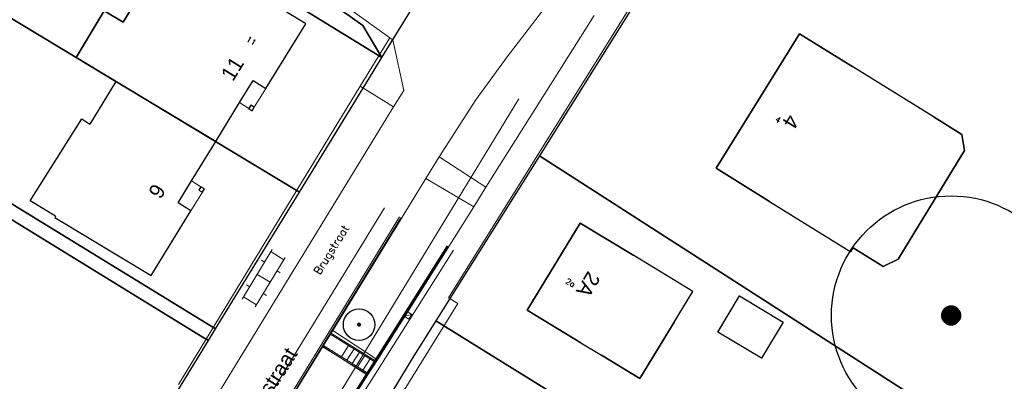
# Model space of a CAD drawing. Extents: x -1000932 to 2054797, y 285738 to 764020.
# Tile 23 of 256: x -432254 to -354056, y 578084 to 606816. Entities that reach past the tile are written whole.
import ezdxf

# ---------------------------------------------------------------- set-up
doc = ezdxf.new("R2010")
doc.units = 0
doc.header["$MEASUREMENT"] = 0
doc.layers.add('31.', color=7, linetype='CONTINUOUS')
doc.layers.add('HATCH_REACTORS', color=7, linetype='CONTINUOUS')
for name, color, linetype, lineweight in [('B01', 1, 'CONTINUOUS', 30), ('B02', 1, 'CONTINUOUS', 30), ('B07', 1, 'CONTINUOUS', 30), ('B11', 1, 'CONTINUOUS', 30), ('B17', 7, 'CONTINUOUS', 0), ('S02', 7, 'CONTINUOUS', 0), ('V00', 7, 'CONTINUOUS', 0), ('Z02', 7, 'CONTINUOUS', 0), ('Z06', 7, 'CONTINUOUS', 0)]:
    doc.layers.add(name, color=color, linetype=linetype, lineweight=lineweight)
doc.styles.get("Standard").update_dxf_attribs({"font": 'romans.shx'})
doc.styles.add('Style-INTL_ISO_EQUAL', font='INTL_ISO_EQUAL.shx')

# ---------------------------------------------------------------- blocks, each defined once
blk = doc.blocks.new('S022')
at = {"layer": 'S02', "color": 7, "linetype": 'Continuous', "lineweight": 0}
for p, q in [((0.0308, -0.2299), (0.0308, 0.2301)), ((0.0308, 0.2101), (0.1508, 0.2101)), ((0.1508, -0.2299), (0.1508, 0.2301)), ((0.0008, 0.1151), (0.0308, 0.1151)), ((0.1508, 0.1051), (0.1808, 0.1051)), ((0.0308, 0.0001), (0.1508, 0.0001)), ((0.0008, -0.1147), (0.0308, -0.1147)), ((0.1508, -0.1047), (0.1808, -0.1047)), ((0.0308, -0.2099), (0.1508, -0.2099))]:
    blk.add_line(p, q, dxfattribs=at)

msp = doc.modelspace()

# ---------------------------------------------------------------- hatches: boundary and pattern name
at = {"layer": '31.', "linetype": 'Continuous'}
for points in [[(-359028.744, 583357.498), (-359029.838, 583316.904), (-359028.744, 583276.279)], [(-359025.432, 583235.811), (-359025.432, 583397.967), (-359028.744, 583357.498), (-359028.744, 583276.279)], [(-359019.963, 583195.561), (-359019.963, 583438.217), (-359025.432, 583397.967), (-359025.432, 583235.811)], [(-359012.307, 583155.654), (-359012.307, 583478.123), (-359019.963, 583438.217), (-359019.963, 583195.561)], [(-359002.494, 583116.248), (-359002.494, 583517.529), (-359012.307, 583478.123), (-359012.307, 583155.654)], [(-358990.588, 583077.404), (-358990.588, 583556.373), (-359002.494, 583517.529), (-359002.494, 583116.248)], [(-358976.588, 583039.279), (-358976.588, 583594.498), (-358990.588, 583556.373), (-358990.588, 583077.404)], [(-358960.526, 583001.967), (-358960.526, 583631.811), (-358976.588, 583594.498), (-358976.588, 583039.279)], [(-358942.463, 582965.592), (-358942.463, 583668.217), (-358960.526, 583631.811), (-358960.526, 583001.967)], [(-358922.494, 582930.217), (-358922.494, 583703.561), (-358942.463, 583668.217), (-358942.463, 582965.592)], [(-358900.619, 582895.998), (-358900.619, 583737.779), (-358922.494, 583703.561), (-358922.494, 582930.217)], [(-358876.901, 582863.029), (-358876.901, 583770.779), (-358900.619, 583737.779), (-358900.619, 582895.998)], [(-358851.463, 582831.342), (-358851.463, 583802.436), (-358876.901, 583770.779), (-358876.901, 582863.029)], [(-358824.338, 582801.123), (-358824.338, 583832.654), (-358851.463, 583802.436), (-358851.463, 582831.342)], [(-358795.619, 582772.404), (-358795.619, 583861.404), (-358824.338, 583832.654), (-358824.338, 582801.123)], [(-358765.369, 582745.279), (-358765.369, 583888.529), (-358795.619, 583861.404), (-358795.619, 582772.404)], [(-358733.713, 582719.842), (-358733.713, 583913.967), (-358765.369, 583888.529), (-358765.369, 582745.279)], [(-358700.744, 582696.123), (-358700.744, 583937.654), (-358733.713, 583913.967), (-358733.713, 582719.842)], [(-358666.494, 582674.248), (-358666.494, 583959.529), (-358700.744, 583937.654), (-358700.744, 582696.123)], [(-358631.151, 582654.248), (-358631.151, 583979.529), (-358666.494, 583959.529), (-358666.494, 582674.248)], [(-358594.744, 582636.217), (-358594.744, 583997.592), (-358631.151, 583979.529), (-358631.151, 582654.248)], [(-358557.432, 582620.154), (-358557.432, 584013.623), (-358594.744, 583997.592), (-358594.744, 582636.217)], [(-358519.307, 582606.154), (-358519.307, 584027.623), (-358557.432, 584013.623), (-358557.432, 582620.154)], [(-358480.494, 582594.217), (-358480.494, 584039.561), (-358519.307, 584027.623), (-358519.307, 582606.154)], [(-358441.057, 582584.436), (-358441.057, 584049.342), (-358480.494, 584039.561), (-358480.494, 582594.217)], [(-358401.182, 582576.779), (-358401.182, 584057.029), (-358441.057, 584049.342), (-358441.057, 582584.436)], [(-358360.932, 582571.279), (-358360.932, 584062.498), (-358401.182, 584057.029), (-358401.182, 582576.779)], [(-358320.432, 582567.998), (-358320.432, 584065.779), (-358360.932, 584062.498), (-358360.932, 582571.279)], [(-358279.838, 582566.904), (-358279.838, 584066.904), (-358320.432, 584065.779), (-358320.432, 582567.998)], [(-358239.244, 582567.998), (-358239.244, 584065.779), (-358279.838, 584066.904), (-358279.838, 582566.904)], [(-358198.744, 582571.279), (-358198.744, 584062.498), (-358239.244, 584065.779), (-358239.244, 582567.998)], [(-358158.494, 582576.779), (-358158.494, 584057.029), (-358198.744, 584062.498), (-358198.744, 582571.279)], [(-358118.619, 582584.436), (-358118.619, 584049.342), (-358158.494, 584057.029), (-358158.494, 582576.779)], [(-358079.182, 582594.217), (-358079.182, 584039.561), (-358118.619, 584049.342), (-358118.619, 582584.436)], [(-358040.369, 582606.154), (-358040.369, 584027.623), (-358079.182, 584039.561), (-358079.182, 582594.217)], [(-358002.244, 582620.154), (-358002.244, 584013.623), (-358040.369, 584027.623), (-358040.369, 582606.154)], [(-357964.932, 582636.217), (-357964.932, 583997.592), (-358002.244, 584013.623), (-358002.244, 582620.154)], [(-357928.526, 582654.248), (-357928.526, 583979.529), (-357964.932, 583997.592), (-357964.932, 582636.217)], [(-357893.182, 582674.248), (-357893.182, 583959.529), (-357928.526, 583979.529), (-357928.526, 582654.248)], [(-357858.963, 582696.123), (-357858.963, 583937.654), (-357893.182, 583959.529), (-357893.182, 582674.248)], [(-357825.963, 582719.842), (-357825.963, 583913.967), (-357858.963, 583937.654), (-357858.963, 582696.123)], [(-357794.307, 582745.279), (-357794.307, 583888.529), (-357825.963, 583913.967), (-357825.963, 582719.842)], [(-357764.057, 582772.404), (-357764.057, 583861.404), (-357794.307, 583888.529), (-357794.307, 582745.279)], [(-357735.338, 582801.123), (-357735.338, 583832.654), (-357764.057, 583861.404), (-357764.057, 582772.404)], [(-357708.213, 582831.342), (-357708.213, 583802.436), (-357735.338, 583832.654), (-357735.338, 582801.123)], [(-357682.776, 582863.029), (-357682.776, 583770.779), (-357708.213, 583802.436), (-357708.213, 582831.342)], [(-357659.088, 582895.998), (-357659.088, 583737.779), (-357682.776, 583770.779), (-357682.776, 582863.029)], [(-357637.213, 582930.217), (-357637.213, 583703.561), (-357659.088, 583737.779), (-357659.088, 582895.998)], [(-357617.213, 582965.592), (-357617.213, 583668.217), (-357637.213, 583703.561), (-357637.213, 582930.217)], [(-357599.151, 583001.967), (-357599.151, 583631.811), (-357617.213, 583668.217), (-357617.213, 582965.592)], [(-357583.119, 583039.279), (-357583.119, 583594.498), (-357599.151, 583631.811), (-357599.151, 583001.967)], [(-357569.088, 583077.404), (-357569.088, 583556.373), (-357583.119, 583594.498), (-357583.119, 583039.279)], [(-357557.182, 583116.248), (-357557.182, 583517.529), (-357569.088, 583556.373), (-357569.088, 583077.404)], [(-357547.369, 583155.654), (-357547.369, 583478.123), (-357557.182, 583517.529), (-357557.182, 583116.248)], [(-357539.713, 583195.561), (-357539.713, 583438.217), (-357547.369, 583478.123), (-357547.369, 583155.654)], [(-357534.244, 583235.811), (-357534.244, 583397.967), (-357539.713, 583438.217), (-357539.713, 583195.561)], [(-357530.932, 583276.279), (-357530.932, 583357.498), (-357534.244, 583397.967), (-357534.244, 583235.811)], [(-357529.838, 583316.904), (-357530.932, 583357.498), (-357530.932, 583276.279)], [(-405399.682, 582592.311), (-405399.838, 582586.904), (-405399.682, 582581.467)], [(-405399.244, 582576.092), (-405399.244, 582597.717), (-405399.682, 582592.311), (-405399.682, 582581.467)], [(-405398.526, 582570.717), (-405398.526, 582603.061), (-405399.244, 582597.717), (-405399.244, 582576.092)], [(-405397.494, 582565.404), (-405397.494, 582608.404), (-405398.526, 582603.061), (-405398.526, 582570.717)], [(-405396.182, 582560.154), (-405396.182, 582613.654), (-405397.494, 582608.404), (-405397.494, 582565.404)], [(-405394.619, 582554.967), (-405394.619, 582618.842), (-405396.182, 582613.654), (-405396.182, 582560.154)], [(-405392.744, 582549.873), (-405392.744, 582623.904), (-405394.619, 582618.842), (-405394.619, 582554.967)], [(-405390.588, 582544.904), (-405390.588, 582628.873), (-405392.744, 582623.904), (-405392.744, 582549.873)], [(-405388.182, 582540.061), (-405388.182, 582633.717), (-405390.588, 582628.873), (-405390.588, 582544.904)], [(-405385.526, 582535.342), (-405385.526, 582638.467), (-405388.182, 582633.717), (-405388.182, 582540.061)], [(-405382.619, 582530.779), (-405382.619, 582643.029), (-405385.526, 582638.467), (-405385.526, 582535.342)], [(-405379.463, 582526.373), (-405379.463, 582647.404), (-405382.619, 582643.029), (-405382.619, 582530.779)], [(-405376.057, 582522.154), (-405376.057, 582651.623), (-405379.463, 582647.404), (-405379.463, 582526.373)], [(-405372.432, 582518.123), (-405372.432, 582655.654), (-405376.057, 582651.623), (-405376.057, 582522.154)], [(-405368.619, 582514.279), (-405368.619, 582659.498), (-405372.432, 582655.654), (-405372.432, 582518.123)], [(-405364.588, 582510.686), (-405364.588, 582663.092), (-405368.619, 582659.498), (-405368.619, 582514.279)], [(-405360.369, 582507.279), (-405360.369, 582666.498), (-405364.588, 582663.092), (-405364.588, 582510.686)], [(-405355.963, 582504.123), (-405355.963, 582669.654), (-405360.369, 582666.498), (-405360.369, 582507.279)], [(-405351.401, 582501.217), (-405351.401, 582672.592), (-405355.963, 582669.654), (-405355.963, 582504.123)], [(-405346.682, 582498.529), (-405346.682, 582675.248), (-405351.401, 582672.592), (-405351.401, 582501.217)], [(-405341.838, 582496.154), (-405341.838, 582677.654), (-405346.682, 582675.248), (-405346.682, 582498.529)], [(-405336.838, 582493.998), (-405336.838, 582679.779), (-405341.838, 582677.654), (-405341.838, 582496.154)], [(-405331.776, 582492.123), (-405331.776, 582681.654), (-405336.838, 582679.779), (-405336.838, 582493.998)], [(-405326.588, 582490.529), (-405326.588, 582683.248), (-405331.776, 582681.654), (-405331.776, 582492.123)], [(-405321.338, 582489.217), (-405321.338, 582684.561), (-405326.588, 582683.248), (-405326.588, 582490.529)], [(-405316.026, 582488.217), (-405316.026, 582685.592), (-405321.338, 582684.561), (-405321.338, 582489.217)], [(-405310.651, 582487.467), (-405310.651, 582686.311), (-405316.026, 582685.592), (-405316.026, 582488.217)], [(-405305.244, 582487.029), (-405305.244, 582686.748), (-405310.651, 582686.311), (-405310.651, 582487.467)], [(-405299.838, 582486.904), (-405299.838, 582686.904), (-405305.244, 582686.748), (-405305.244, 582487.029)], [(-405294.432, 582487.029), (-405294.432, 582686.748), (-405299.838, 582686.904), (-405299.838, 582486.904)], [(-405289.026, 582487.467), (-405289.026, 582686.311), (-405294.432, 582686.748), (-405294.432, 582487.029)], [(-405283.651, 582488.217), (-405283.651, 582685.592), (-405289.026, 582686.311), (-405289.026, 582487.467)], [(-405278.338, 582489.217), (-405278.338, 582684.561), (-405283.651, 582685.592), (-405283.651, 582488.217)], [(-405273.088, 582490.529), (-405273.088, 582683.248), (-405278.338, 582684.561), (-405278.338, 582489.217)], [(-405267.901, 582492.123), (-405267.901, 582681.654), (-405273.088, 582683.248), (-405273.088, 582490.529)], [(-405262.838, 582493.998), (-405262.838, 582679.779), (-405267.901, 582681.654), (-405267.901, 582492.123)], [(-405257.838, 582496.154), (-405257.838, 582677.654), (-405262.838, 582679.779), (-405262.838, 582493.998)], [(-405252.994, 582498.529), (-405252.994, 582675.248), (-405257.838, 582677.654), (-405257.838, 582496.154)], [(-405248.276, 582501.217), (-405248.276, 582672.592), (-405252.994, 582675.248), (-405252.994, 582498.529)], [(-405243.713, 582504.123), (-405243.713, 582669.654), (-405248.276, 582672.592), (-405248.276, 582501.217)], [(-405239.307, 582507.279), (-405239.307, 582666.498), (-405243.713, 582669.654), (-405243.713, 582504.123)], [(-405235.088, 582510.686), (-405235.088, 582663.092), (-405239.307, 582666.498), (-405239.307, 582507.279)], [(-405231.057, 582514.279), (-405231.057, 582659.498), (-405235.088, 582663.092), (-405235.088, 582510.686)], [(-405227.244, 582518.123), (-405227.244, 582655.654), (-405231.057, 582659.498), (-405231.057, 582514.279)], [(-405223.619, 582522.154), (-405223.619, 582651.623), (-405227.244, 582655.654), (-405227.244, 582518.123)], [(-405220.244, 582526.373), (-405220.244, 582647.404), (-405223.619, 582651.623), (-405223.619, 582522.154)], [(-405217.057, 582530.779), (-405217.057, 582643.029), (-405220.244, 582647.404), (-405220.244, 582526.373)], [(-405214.151, 582535.342), (-405214.151, 582638.467), (-405217.057, 582643.029), (-405217.057, 582530.779)], [(-405211.494, 582540.061), (-405211.494, 582633.717), (-405214.151, 582638.467), (-405214.151, 582535.342)], [(-405209.088, 582544.904), (-405209.088, 582628.873), (-405211.494, 582633.717), (-405211.494, 582540.061)], [(-405206.932, 582549.873), (-405206.932, 582623.904), (-405209.088, 582628.873), (-405209.088, 582544.904)], [(-405205.088, 582554.967), (-405205.088, 582618.842), (-405206.932, 582623.904), (-405206.932, 582549.873)], [(-405203.494, 582560.154), (-405203.494, 582613.654), (-405205.088, 582618.842), (-405205.088, 582554.967)], [(-405202.182, 582565.404), (-405202.182, 582608.404), (-405203.494, 582613.654), (-405203.494, 582560.154)], [(-405201.151, 582570.717), (-405201.151, 582603.061), (-405202.182, 582608.404), (-405202.182, 582565.404)], [(-405200.432, 582576.092), (-405200.432, 582597.717), (-405201.151, 582603.061), (-405201.151, 582570.717)], [(-405199.994, 582581.467), (-405199.994, 582592.311), (-405200.432, 582597.717), (-405200.432, 582576.092)], [(-405199.838, 582586.904), (-405199.994, 582592.311), (-405199.994, 582581.467)]]:
    msp.add_hatch(color=7, dxfattribs=at).paths.add_polyline_path(points, flags=0)

# ---------------------------------------------------------------- linework, layer by layer
at = {"layer": '31.', "color": 7, "linetype": 'Continuous', "lineweight": 25, "ltscale": 10}
for points in [[(-420325.838, 624117.904), (-424647.838, 620429.904), (-420173.838, 617217.904), (-413202.838, 612212.904), (-404989.838, 606355.904), (-403484.838, 603806.904), (-400510.838, 608681.904), (-417326.838, 620657.904), (-416654.838, 621512.904)], [(-347022.838, 567736.904), (-332218.838, 598956.904), (-346630.838, 604466.904), (-344370.838, 610121.904), (-352009.838, 613174.904), (-374458.838, 622432.904), (-390960.838, 596003.904)], [(-424647.838, 620429.904), (-426645.838, 618724.904), (-427112.838, 618338.904), (-419865.838, 613881.904), (-403484.838, 603806.904), (-404989.838, 606355.904), (-413202.838, 612212.904), (-420173.838, 617217.904)], [(-419865.838, 613881.904), (-427112.838, 618338.904), (-437546.838, 609719.904), (-410033.838, 593113.904), (-404175.838, 602673.904), (-403484.838, 603806.904)], [(-416689.838, 582251.904), (-410033.838, 593113.904), (-437546.838, 609719.904), (-447749.838, 601290.904)], [(-417755.838, 581628.904), (-448608.838, 600580.904), (-484494.838, 570935.904), (-436084.838, 561443.904), (-432209.838, 560656.904), (-428627.838, 562768.904), (-417258.838, 581322.904)], [(-417258.838, 581322.904), (-416689.838, 582251.904), (-447749.838, 601290.904), (-448608.838, 600580.904), (-417755.838, 581628.904)], [(-347022.838, 567736.904), (-390960.838, 596003.904), (-399193.838, 582894.904), (-386306.838, 574886.904), (-379155.838, 570385.904), (-373943.838, 567104.904), (-367193.838, 562945.904), (-353379.838, 554045.904)], [(-407499.838, 569349.904), (-388106.838, 558340.904), (-371414.838, 556097.904), (-370127.838, 558210.904), (-367193.838, 562945.904), (-373943.838, 567104.904), (-379155.838, 570385.904), (-386306.838, 574886.904), (-399193.838, 582894.904), (-401080.838, 579890.904), (-406832.838, 570368.904)]]:
    msp.add_lwpolyline(points, close=True, dxfattribs=at)
for points in [[(-417187.838, 611167.904), (-417062.838, 611373.904), (-420077.838, 613193.904), (-424048.838, 606612.904), (-425531.838, 607507.904), (-427760.838, 603813.904), (-424611.838, 601912.904)], [(-417187.838, 611167.904), (-417062.838, 611373.904), (-420077.838, 613193.904), (-424048.838, 606612.904), (-425531.838, 607507.904), (-427760.838, 603813.904), (-424611.838, 601912.904)], [(-409525.838, 606477.904), (-417187.838, 611167.904)], [(-416688.838, 597130.904), (-414783.838, 600234.904), (-413718.838, 601970.904), (-412697.838, 601340.904), (-409525.838, 606477.904)], [(-416688.838, 597130.904), (-414783.838, 600234.904), (-413718.838, 601970.904), (-412697.838, 601340.904), (-409525.838, 606477.904)], [(-366081.838, 603057.904), (-370331.838, 605690.904), (-376948.838, 595008.904), (-372700.838, 592377.904)], [(-357229.838, 596409.904), (-357424.838, 597706.904), (-359628.838, 599057.904), (-366081.838, 603057.904)], [(-429401.838, 591212.904), (-429466.838, 591107.904), (-421801.838, 586503.904), (-418655.838, 591640.904), (-419675.838, 592264.904), (-418600.838, 594015.904), (-416688.838, 597130.904)], [(-429401.838, 591212.904), (-429466.838, 591107.904), (-421801.838, 586503.904), (-418655.838, 591640.904), (-419675.838, 592264.904), (-418600.838, 594015.904), (-416688.838, 597130.904)], [(-366064.838, 588678.904), (-363681.838, 587198.904), (-362482.838, 587791.904), (-357229.838, 596409.904)], [(-372700.838, 592377.904), (-366250.838, 588378.904), (-366064.838, 588678.904)], [(-383480.838, 588068.904), (-387751.838, 590659.904), (-391949.838, 583738.904), (-387680.838, 581148.904), (-386056.838, 580163.904), (-383003.838, 578311.904), (-380285.838, 582792.904)], [(-378805.838, 585231.904), (-383480.838, 588068.904)], [(-380285.838, 582792.904), (-378805.838, 585231.904)]]:
    msp.add_lwpolyline(points, dxfattribs=at)
at = {"layer": '31.', "color": 7, "linetype": 'Continuous', "lineweight": 13, "ltscale": 10}
for points in [[(-389605.838, 609029.904), (-393529.838, 603852.904)], [(-395226.838, 593498.904), (-386631.838, 607153.904)], [(-393529.838, 603852.904), (-396029.838, 600445.904)], [(-392601.838, 600527.904), (-411527.838, 569405.904)], [(-396029.838, 600445.904), (-398932.838, 595916.904)], [(-398932.838, 595916.904), (-399992.838, 594189.904)], [(-398932.838, 595916.904), (-395226.838, 593498.904)], [(-399992.838, 594189.904), (-407394.838, 582130.904)], [(-396195.838, 591958.904), (-399992.838, 594189.904)], [(-396195.838, 591958.904), (-395226.838, 593498.904)], [(-403846.838, 579803.904), (-396195.838, 591958.904)], [(-429531.838, 548945.904), (-403269.463, 591867.498)], [(-428012.838, 548740.904), (-402084.963, 591142.717)], [(-427908.463, 548681.592), (-401982.588, 591080.092)], [(-398310.869, 588836.592), (-419277.401, 555613.248)], [(-398226.307, 588783.217), (-419192.838, 555559.904)], [(-397803.463, 588516.373), (-418769.994, 555293.061)], [(-376806.838, 581990.904), (-375089.838, 584866.904)], [(-375089.838, 584866.904), (-371610.838, 582789.904)], [(-401482.182, 583633.467), (-401719.494, 583251.123)], [(-401719.494, 583251.123), (-401099.838, 583396.154)], [(-401099.838, 583396.154), (-401482.182, 583633.467)], [(-401337.151, 583013.811), (-401099.838, 583396.154)], [(-401719.494, 583251.123), (-401337.151, 583013.811)], [(-371610.838, 582789.904), (-373327.838, 579913.904)], [(-407394.838, 582130.904), (-408176.838, 580856.904)], [(-407624.057, 581854.217), (-404100.526, 579662.342)], [(-407571.869, 581939.529), (-404047.182, 579746.936)], [(-407394.838, 582130.904), (-403846.838, 579803.904)], [(-373327.838, 579913.904), (-376806.838, 581990.904)], [(-408176.838, 580856.904), (-416442.838, 567389.904)], [(-408230.776, 580861.967), (-404721.244, 578678.779)], [(-408178.619, 580947.279), (-404667.869, 578763.342)], [(-404628.838, 578561.904), (-408176.838, 580856.904)], [(-406689.182, 580020.717), (-406127.682, 580923.373)], [(-406264.619, 579756.623), (-405703.119, 580659.248)], [(-405840.057, 579492.529), (-405278.557, 580395.154)], [(-405415.494, 579228.436), (-404853.994, 580131.061)], [(-404990.932, 578964.311), (-404429.432, 579866.967)], [(-404628.838, 578561.904), (-403846.838, 579803.904)], [(-412959.838, 565325.904), (-404628.838, 578561.904)]]:
    msp.add_lwpolyline(points, dxfattribs=at)
at = {"layer": '31.', "color": 7, "linetype": 'Continuous'}
for centre, radius in [((-358279.838, 583316.904), 9500), ((-405299.838, 582586.904), 1250)]:
    msp.add_circle(centre, radius, dxfattribs=at)
at = {"layer": 'B01', "flags": 128}
for points in [[(-412697.734, 601340.921), (-409525.734, 606477.921), (-417187.734, 611167.921)], [(-372700.734, 592377.921), (-376948.734, 595008.921), (-370331.734, 605690.921), (-366081.734, 603057.921)], [(-359628.734, 599057.921), (-366081.734, 603057.921)], [(-424611.734, 601912.921), (-426694.734, 598509.921)], [(-414783.734, 600234.921), (-413718.734, 601970.921), (-412697.734, 601340.921)], [(-416688.734, 597130.921), (-414783.734, 600234.921)], [(-413618.734, 599861.921), (-413899.734, 600027.921), (-414062.734, 599750.921)], [(-414062.734, 599750.921), (-413781.734, 599584.921), (-413618.734, 599861.921)], [(-418600.734, 594015.921), (-416688.734, 597130.921)], [(-418655.734, 591640.921), (-419675.734, 592264.921), (-418600.734, 594015.921)], [(-417854.734, 593546.921), (-418016.734, 593280.921), (-417744.734, 593114.921)], [(-417744.734, 593114.921), (-417582.734, 593380.921), (-417854.734, 593546.921)], [(-372700.734, 592377.921), (-366250.734, 588378.921), (-366064.734, 588678.921)], [(-429401.734, 591212.921), (-429466.734, 591107.921), (-421801.734, 586503.921), (-418655.734, 591640.921)], [(-387680.734, 581148.921), (-391949.734, 583738.921), (-387751.734, 590659.921), (-383480.734, 588068.921)], [(-378805.734, 585231.921), (-383480.734, 588068.921)], [(-380285.734, 582792.921), (-378805.734, 585231.921)], [(-380285.734, 582792.921), (-383003.734, 578311.921), (-386056.734, 580163.921)], [(-387680.734, 581148.921), (-386056.734, 580163.921)]]:
    msp.add_lwpolyline(points, dxfattribs=at)
at = {"layer": 'B02', "flags": 128}
msp.add_lwpolyline([(-371610.734, 582789.921), (-373327.734, 579913.921), (-376806.734, 581990.921), (-375089.734, 584866.921), (-371610.734, 582789.921)], dxfattribs=at)
at = {"layer": 'B07', "flags": 128}
msp.add_lwpolyline([(-416688.734, 597130.921), (-424611.734, 601912.921)], dxfattribs=at)
at = {"layer": 'B11', "flags": 128}
for points in [[(-424611.734, 601912.921), (-427760.734, 603813.921), (-425531.734, 607507.921), (-424048.734, 606612.921), (-420077.734, 613193.921), (-417062.734, 611373.921), (-417187.734, 611167.921)], [(-359628.734, 599057.921), (-357424.734, 597706.921), (-357229.734, 596409.921), (-362482.734, 587791.921), (-363681.734, 587198.921), (-366064.734, 588678.921)], [(-429401.734, 591212.921), (-431413.734, 592424.921), (-427330.734, 598927.921), (-426694.734, 598509.921)]]:
    msp.add_lwpolyline(points, dxfattribs=at)
at = {"layer": 'B17', "flags": 128}
for points in [[(-413618.734, 599861.921), (-412697.734, 601340.921)], [(-414783.734, 600234.921), (-414062.734, 599750.921)], [(-417854.734, 593546.921), (-418600.734, 594015.921)], [(-418655.734, 591640.921), (-417744.734, 593114.921)]]:
    msp.add_lwpolyline(points, dxfattribs=at)
at = {"layer": 'HATCH_REACTORS', "ltscale": 10}
for points in [[(-359028.744, 583357.498), (-359029.838, 583316.904), (-359028.744, 583276.279)], [(-359025.432, 583235.811), (-359025.432, 583397.967), (-359028.744, 583357.498), (-359028.744, 583276.279)], [(-359019.963, 583195.561), (-359019.963, 583438.217), (-359025.432, 583397.967), (-359025.432, 583235.811)], [(-359012.307, 583155.654), (-359012.307, 583478.123), (-359019.963, 583438.217), (-359019.963, 583195.561)], [(-359002.494, 583116.248), (-359002.494, 583517.529), (-359012.307, 583478.123), (-359012.307, 583155.654)], [(-358990.588, 583077.404), (-358990.588, 583556.373), (-359002.494, 583517.529), (-359002.494, 583116.248)], [(-358976.588, 583039.279), (-358976.588, 583594.498), (-358990.588, 583556.373), (-358990.588, 583077.404)], [(-358960.526, 583001.967), (-358960.526, 583631.811), (-358976.588, 583594.498), (-358976.588, 583039.279)], [(-358942.463, 582965.592), (-358942.463, 583668.217), (-358960.526, 583631.811), (-358960.526, 583001.967)], [(-358922.494, 582930.217), (-358922.494, 583703.561), (-358942.463, 583668.217), (-358942.463, 582965.592)], [(-358900.619, 582895.998), (-358900.619, 583737.779), (-358922.494, 583703.561), (-358922.494, 582930.217)], [(-358876.901, 582863.029), (-358876.901, 583770.779), (-358900.619, 583737.779), (-358900.619, 582895.998)], [(-358851.463, 582831.342), (-358851.463, 583802.436), (-358876.901, 583770.779), (-358876.901, 582863.029)], [(-358824.338, 582801.123), (-358824.338, 583832.654), (-358851.463, 583802.436), (-358851.463, 582831.342)], [(-358795.619, 582772.404), (-358795.619, 583861.404), (-358824.338, 583832.654), (-358824.338, 582801.123)], [(-358765.369, 582745.279), (-358765.369, 583888.529), (-358795.619, 583861.404), (-358795.619, 582772.404)], [(-358733.713, 582719.842), (-358733.713, 583913.967), (-358765.369, 583888.529), (-358765.369, 582745.279)], [(-358700.744, 582696.123), (-358700.744, 583937.654), (-358733.713, 583913.967), (-358733.713, 582719.842)], [(-358666.494, 582674.248), (-358666.494, 583959.529), (-358700.744, 583937.654), (-358700.744, 582696.123)], [(-358631.151, 582654.248), (-358631.151, 583979.529), (-358666.494, 583959.529), (-358666.494, 582674.248)], [(-358594.744, 582636.217), (-358594.744, 583997.592), (-358631.151, 583979.529), (-358631.151, 582654.248)], [(-358557.432, 582620.154), (-358557.432, 584013.623), (-358594.744, 583997.592), (-358594.744, 582636.217)], [(-358519.307, 582606.154), (-358519.307, 584027.623), (-358557.432, 584013.623), (-358557.432, 582620.154)], [(-358480.494, 582594.217), (-358480.494, 584039.561), (-358519.307, 584027.623), (-358519.307, 582606.154)], [(-358441.057, 582584.436), (-358441.057, 584049.342), (-358480.494, 584039.561), (-358480.494, 582594.217)], [(-358401.182, 582576.779), (-358401.182, 584057.029), (-358441.057, 584049.342), (-358441.057, 582584.436)], [(-358360.932, 582571.279), (-358360.932, 584062.498), (-358401.182, 584057.029), (-358401.182, 582576.779)], [(-358320.432, 582567.998), (-358320.432, 584065.779), (-358360.932, 584062.498), (-358360.932, 582571.279)], [(-358279.838, 582566.904), (-358279.838, 584066.904), (-358320.432, 584065.779), (-358320.432, 582567.998)], [(-358239.244, 582567.998), (-358239.244, 584065.779), (-358279.838, 584066.904), (-358279.838, 582566.904)], [(-358198.744, 582571.279), (-358198.744, 584062.498), (-358239.244, 584065.779), (-358239.244, 582567.998)], [(-358158.494, 582576.779), (-358158.494, 584057.029), (-358198.744, 584062.498), (-358198.744, 582571.279)], [(-358118.619, 582584.436), (-358118.619, 584049.342), (-358158.494, 584057.029), (-358158.494, 582576.779)], [(-358079.182, 582594.217), (-358079.182, 584039.561), (-358118.619, 584049.342), (-358118.619, 582584.436)], [(-358040.369, 582606.154), (-358040.369, 584027.623), (-358079.182, 584039.561), (-358079.182, 582594.217)], [(-358002.244, 582620.154), (-358002.244, 584013.623), (-358040.369, 584027.623), (-358040.369, 582606.154)], [(-357964.932, 582636.217), (-357964.932, 583997.592), (-358002.244, 584013.623), (-358002.244, 582620.154)], [(-357928.526, 582654.248), (-357928.526, 583979.529), (-357964.932, 583997.592), (-357964.932, 582636.217)], [(-357893.182, 582674.248), (-357893.182, 583959.529), (-357928.526, 583979.529), (-357928.526, 582654.248)], [(-357858.963, 582696.123), (-357858.963, 583937.654), (-357893.182, 583959.529), (-357893.182, 582674.248)], [(-357825.963, 582719.842), (-357825.963, 583913.967), (-357858.963, 583937.654), (-357858.963, 582696.123)], [(-357794.307, 582745.279), (-357794.307, 583888.529), (-357825.963, 583913.967), (-357825.963, 582719.842)], [(-357764.057, 582772.404), (-357764.057, 583861.404), (-357794.307, 583888.529), (-357794.307, 582745.279)], [(-357735.338, 582801.123), (-357735.338, 583832.654), (-357764.057, 583861.404), (-357764.057, 582772.404)], [(-357708.213, 582831.342), (-357708.213, 583802.436), (-357735.338, 583832.654), (-357735.338, 582801.123)], [(-357682.776, 582863.029), (-357682.776, 583770.779), (-357708.213, 583802.436), (-357708.213, 582831.342)], [(-357659.088, 582895.998), (-357659.088, 583737.779), (-357682.776, 583770.779), (-357682.776, 582863.029)], [(-357637.213, 582930.217), (-357637.213, 583703.561), (-357659.088, 583737.779), (-357659.088, 582895.998)], [(-357617.213, 582965.592), (-357617.213, 583668.217), (-357637.213, 583703.561), (-357637.213, 582930.217)], [(-357599.151, 583001.967), (-357599.151, 583631.811), (-357617.213, 583668.217), (-357617.213, 582965.592)], [(-357583.119, 583039.279), (-357583.119, 583594.498), (-357599.151, 583631.811), (-357599.151, 583001.967)], [(-357569.088, 583077.404), (-357569.088, 583556.373), (-357583.119, 583594.498), (-357583.119, 583039.279)], [(-357557.182, 583116.248), (-357557.182, 583517.529), (-357569.088, 583556.373), (-357569.088, 583077.404)], [(-357547.369, 583155.654), (-357547.369, 583478.123), (-357557.182, 583517.529), (-357557.182, 583116.248)], [(-357539.713, 583195.561), (-357539.713, 583438.217), (-357547.369, 583478.123), (-357547.369, 583155.654)], [(-357534.244, 583235.811), (-357534.244, 583397.967), (-357539.713, 583438.217), (-357539.713, 583195.561)], [(-357530.932, 583276.279), (-357530.932, 583357.498), (-357534.244, 583397.967), (-357534.244, 583235.811)], [(-357529.838, 583316.904), (-357529.838, 583316.904), (-357530.932, 583357.498), (-357530.932, 583276.279)], [(-405399.682, 582592.311), (-405399.838, 582586.904), (-405399.682, 582581.467)], [(-405399.244, 582576.092), (-405399.244, 582597.717), (-405399.682, 582592.311), (-405399.682, 582581.467)], [(-405398.526, 582570.717), (-405398.526, 582603.061), (-405399.244, 582597.717), (-405399.244, 582576.092)], [(-405397.494, 582565.404), (-405397.494, 582608.404), (-405398.526, 582603.061), (-405398.526, 582570.717)], [(-405396.182, 582560.154), (-405396.182, 582613.654), (-405397.494, 582608.404), (-405397.494, 582565.404)], [(-405394.619, 582554.967), (-405394.619, 582618.842), (-405396.182, 582613.654), (-405396.182, 582560.154)], [(-405392.744, 582549.873), (-405392.744, 582623.904), (-405394.619, 582618.842), (-405394.619, 582554.967)], [(-405390.588, 582544.904), (-405390.588, 582628.873), (-405392.744, 582623.904), (-405392.744, 582549.873)], [(-405388.182, 582540.061), (-405388.182, 582633.717), (-405390.588, 582628.873), (-405390.588, 582544.904)], [(-405385.526, 582535.342), (-405385.526, 582638.467), (-405388.182, 582633.717), (-405388.182, 582540.061)], [(-405382.619, 582530.779), (-405382.619, 582643.029), (-405385.526, 582638.467), (-405385.526, 582535.342)], [(-405379.463, 582526.373), (-405379.463, 582647.404), (-405382.619, 582643.029), (-405382.619, 582530.779)], [(-405376.057, 582522.154), (-405376.057, 582651.623), (-405379.463, 582647.404), (-405379.463, 582526.373)], [(-405372.432, 582518.123), (-405372.432, 582655.654), (-405376.057, 582651.623), (-405376.057, 582522.154)], [(-405368.619, 582514.279), (-405368.619, 582659.498), (-405372.432, 582655.654), (-405372.432, 582518.123)], [(-405364.588, 582510.686), (-405364.588, 582663.092), (-405368.619, 582659.498), (-405368.619, 582514.279)], [(-405360.369, 582507.279), (-405360.369, 582666.498), (-405364.588, 582663.092), (-405364.588, 582510.686)], [(-405355.963, 582504.123), (-405355.963, 582669.654), (-405360.369, 582666.498), (-405360.369, 582507.279)], [(-405351.401, 582501.217), (-405351.401, 582672.592), (-405355.963, 582669.654), (-405355.963, 582504.123)], [(-405346.682, 582498.529), (-405346.682, 582675.248), (-405351.401, 582672.592), (-405351.401, 582501.217)], [(-405341.838, 582496.154), (-405341.838, 582677.654), (-405346.682, 582675.248), (-405346.682, 582498.529)], [(-405336.838, 582493.998), (-405336.838, 582679.779), (-405341.838, 582677.654), (-405341.838, 582496.154)], [(-405331.776, 582492.123), (-405331.776, 582681.654), (-405336.838, 582679.779), (-405336.838, 582493.998)], [(-405326.588, 582490.529), (-405326.588, 582683.248), (-405331.776, 582681.654), (-405331.776, 582492.123)], [(-405321.338, 582489.217), (-405321.338, 582684.561), (-405326.588, 582683.248), (-405326.588, 582490.529)], [(-405316.026, 582488.217), (-405316.026, 582685.592), (-405321.338, 582684.561), (-405321.338, 582489.217)], [(-405310.651, 582487.467), (-405310.651, 582686.311), (-405316.026, 582685.592), (-405316.026, 582488.217)], [(-405305.244, 582487.029), (-405305.244, 582686.748), (-405310.651, 582686.311), (-405310.651, 582487.467)], [(-405299.838, 582486.904), (-405299.838, 582686.904), (-405305.244, 582686.748), (-405305.244, 582487.029)], [(-405294.432, 582487.029), (-405294.432, 582686.748), (-405299.838, 582686.904), (-405299.838, 582486.904)], [(-405289.026, 582487.467), (-405289.026, 582686.311), (-405294.432, 582686.748), (-405294.432, 582487.029)], [(-405283.651, 582488.217), (-405283.651, 582685.592), (-405289.026, 582686.311), (-405289.026, 582487.467)], [(-405278.338, 582489.217), (-405278.338, 582684.561), (-405283.651, 582685.592), (-405283.651, 582488.217)], [(-405273.088, 582490.529), (-405273.088, 582683.248), (-405278.338, 582684.561), (-405278.338, 582489.217)], [(-405267.901, 582492.123), (-405267.901, 582681.654), (-405273.088, 582683.248), (-405273.088, 582490.529)], [(-405262.838, 582493.998), (-405262.838, 582679.779), (-405267.901, 582681.654), (-405267.901, 582492.123)], [(-405257.838, 582496.154), (-405257.838, 582677.654), (-405262.838, 582679.779), (-405262.838, 582493.998)], [(-405252.994, 582498.529), (-405252.994, 582675.248), (-405257.838, 582677.654), (-405257.838, 582496.154)], [(-405248.276, 582501.217), (-405248.276, 582672.592), (-405252.994, 582675.248), (-405252.994, 582498.529)], [(-405243.713, 582504.123), (-405243.713, 582669.654), (-405248.276, 582672.592), (-405248.276, 582501.217)], [(-405239.307, 582507.279), (-405239.307, 582666.498), (-405243.713, 582669.654), (-405243.713, 582504.123)], [(-405235.088, 582510.686), (-405235.088, 582663.092), (-405239.307, 582666.498), (-405239.307, 582507.279)], [(-405231.057, 582514.279), (-405231.057, 582659.498), (-405235.088, 582663.092), (-405235.088, 582510.686)], [(-405227.244, 582518.123), (-405227.244, 582655.654), (-405231.057, 582659.498), (-405231.057, 582514.279)], [(-405223.619, 582522.154), (-405223.619, 582651.623), (-405227.244, 582655.654), (-405227.244, 582518.123)], [(-405220.244, 582526.373), (-405220.244, 582647.404), (-405223.619, 582651.623), (-405223.619, 582522.154)], [(-405217.057, 582530.779), (-405217.057, 582643.029), (-405220.244, 582647.404), (-405220.244, 582526.373)], [(-405214.151, 582535.342), (-405214.151, 582638.467), (-405217.057, 582643.029), (-405217.057, 582530.779)], [(-405211.494, 582540.061), (-405211.494, 582633.717), (-405214.151, 582638.467), (-405214.151, 582535.342)], [(-405209.088, 582544.904), (-405209.088, 582628.873), (-405211.494, 582633.717), (-405211.494, 582540.061)], [(-405206.932, 582549.873), (-405206.932, 582623.904), (-405209.088, 582628.873), (-405209.088, 582544.904)], [(-405205.088, 582554.967), (-405205.088, 582618.842), (-405206.932, 582623.904), (-405206.932, 582549.873)], [(-405203.494, 582560.154), (-405203.494, 582613.654), (-405205.088, 582618.842), (-405205.088, 582554.967)], [(-405202.182, 582565.404), (-405202.182, 582608.404), (-405203.494, 582613.654), (-405203.494, 582560.154)], [(-405201.151, 582570.717), (-405201.151, 582603.061), (-405202.182, 582608.404), (-405202.182, 582565.404)], [(-405200.432, 582576.092), (-405200.432, 582597.717), (-405201.151, 582603.061), (-405201.151, 582570.717)], [(-405199.994, 582581.467), (-405199.994, 582592.311), (-405200.432, 582597.717), (-405200.432, 582576.092)], [(-405199.838, 582586.904), (-405199.838, 582586.904), (-405199.994, 582592.311), (-405199.994, 582581.467)]]:
    msp.add_lwpolyline(points, close=True, dxfattribs=at)
at = {"layer": 'V00', "flags": 128}
for points in [[(-402862.734, 605369.921), (-423203.734, 620018.921), (-420505.734, 623688.921), (-417979.734, 621817.921), (-418846.734, 620709.921), (-400675.734, 607848.921), (-382816.734, 630663.921)], [(-385789.734, 608491.921), (-379825.734, 617967.921), (-379207.734, 618108.921), (-377848.734, 617355.921), (-398195.734, 584724.921), (-397453.734, 584278.921), (-406449.734, 569733.921), (-397530.734, 564456.921)], [(-389605.734, 609029.921), (-393529.734, 603852.921), (-396029.734, 600445.921), (-398932.734, 595916.921)], [(-395226.734, 593498.921), (-386631.734, 607153.921)], [(-402862.734, 605369.921), (-405205.734, 601525.921)], [(-402578.734, 599891.921), (-401750.734, 601194.921), (-402630.734, 605202.921), (-402862.734, 605369.921)], [(-405205.734, 601525.921), (-419644.734, 577842.921)], [(-405205.734, 601525.921), (-402578.734, 599891.921)], [(-402578.734, 599891.921), (-422259.734, 567663.921)], [(-398932.734, 595916.921), (-399992.734, 594189.921)], [(-398932.734, 595916.921), (-395226.734, 593498.921)], [(-399992.734, 594189.921), (-407394.734, 582130.921)], [(-396195.734, 591958.921), (-399992.734, 594189.921)], [(-396195.734, 591958.921), (-395226.734, 593498.921)], [(-403846.734, 579803.921), (-396195.734, 591958.921)], [(-407394.734, 582130.921), (-408176.734, 580856.921)], [(-407394.734, 582130.921), (-403846.734, 579803.921)], [(-408176.734, 580856.921), (-416442.734, 567389.921)], [(-404628.734, 578561.921), (-408176.734, 580856.921)], [(-404628.734, 578561.921), (-403846.734, 579803.921)], [(-412959.734, 565325.921), (-404628.734, 578561.921)]]:
    msp.add_lwpolyline(points, dxfattribs=at)

# ---------------------------------------------------------------- block references
at = {"layer": 'S02', "xscale": 9999.999999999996, "yscale": 9999.999999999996, "zscale": 9999.999999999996, "rotation": 328.584021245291}
msp.add_blockref('S022', (-413651.734, 586741.921), dxfattribs=at)

# ---------------------------------------------------------------- texts
at = {"layer": '31.', "color": 7, "attachment_point": 8, "line_spacing_factor": 1.333333}
for s, insert, char_height, rotation in [('11', (-413976.838, 604943.904), 450, 327.99999972), ('4', (-372135.838, 598682.904), 450, 327.99999972), ('Brugstraat', (-407060.869, 588260.342), 630, 57.99999972), ('2a', (-388624.838, 585724.904), 450, 329.00000018)]:
    msp.add_mtext(s, dxfattribs=dict(at, insert=insert, char_height=char_height, rotation=rotation))
at = {"layer": 'Z02', "style": 'Style-INTL_ISO_EQUAL'}
for s, rotation, p in [('11', 58.45632658, (-415319.734, 601847.921)), ('4', 238.20108717, (-371284.734, 599405.921)), ('9', 58.45632658, (-421066.734, 592491.921)), ('2A', 238.78010861, (-387099.734, 586914.921))]:
    msp.add_text(s, height=1200, rotation=rotation, dxfattribs=at).set_placement(p)
at = {"layer": 'Z06', "style": 'Style-INTL_ISO_EQUAL'}
msp.add_text('Brugstraat', height=1200, rotation=57.66062292, dxfattribs=at).set_placement((-414104.734, 574009.921))

doc.saveas('drawing.dxf')
